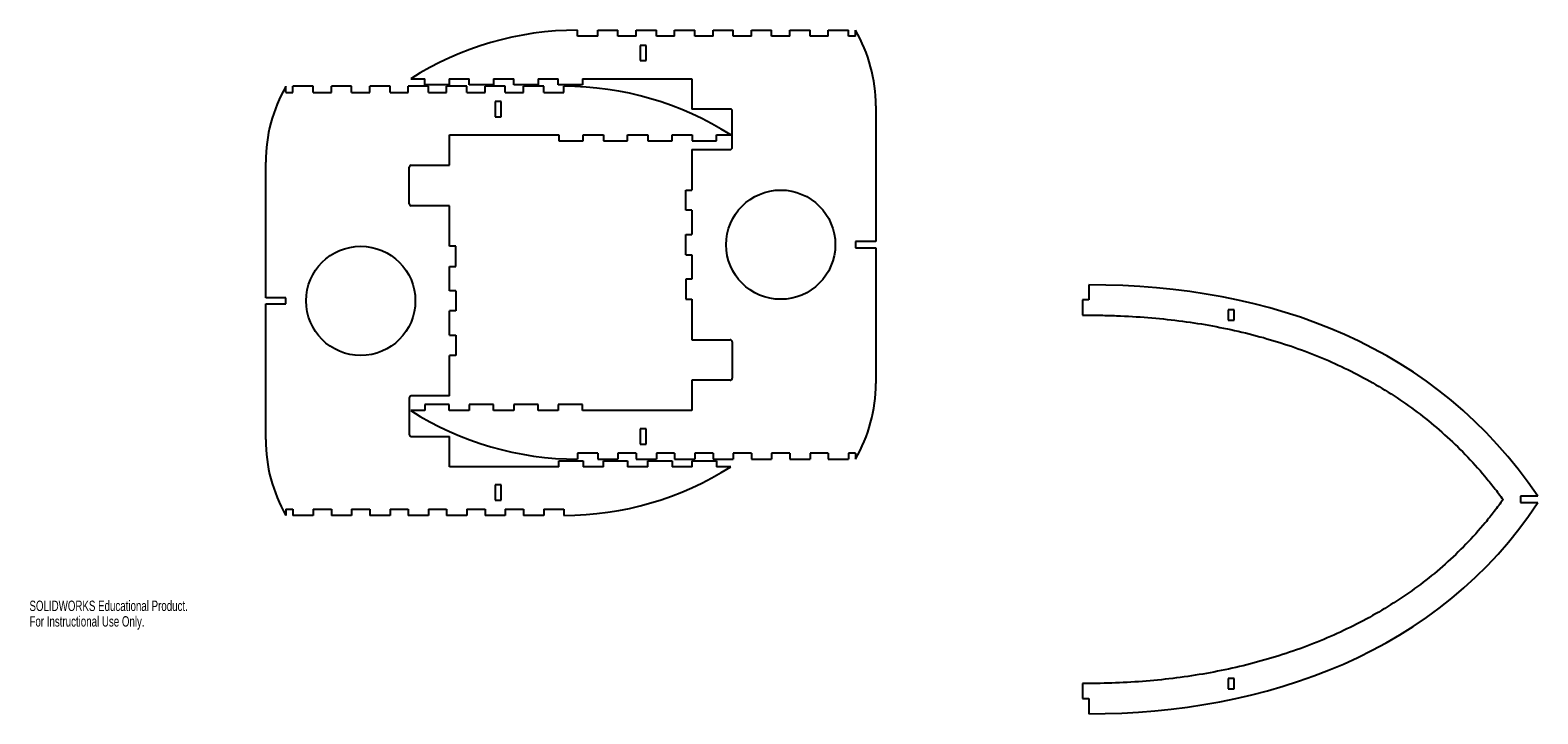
# Model space of a CAD drawing. Header units: inches. Extents: x 0 to 29.4, y -1.6 to 11.7.
import ezdxf

# ---------------------------------------------------------------- set-up
doc = ezdxf.new("R2010")
doc.units = ezdxf.units.IN
doc.header["$MEASUREMENT"] = 0
doc.styles.add('SLDTEXTSTYLE0', font='TXT', dxfattribs={"width": 0.7})

msp = doc.modelspace()

# ---------------------------------------------------------------- linework, layer by layer
at = {"color": 7, "linetype": 'Continuous', "lineweight": 25}
for p, q in [((10.672, 11.544), (10.672, 11.662)), ((11.065, 11.544), (10.672, 11.544)), ((11.065, 11.544), (11.065, 11.662)), ((11.065, 11.662), (11.459, 11.662)), ((11.459, 11.544), (11.459, 11.662)), ((11.813, 11.544), (11.459, 11.544)), ((11.813, 11.544), (11.813, 11.662)), ((11.813, 11.662), (12.207, 11.662)), ((12.207, 11.544), (12.207, 11.662)), ((12.562, 11.544), (12.207, 11.544)), ((12.562, 11.544), (12.562, 11.662)), ((12.562, 11.662), (12.955, 11.662)), ((12.955, 11.544), (12.955, 11.662)), ((13.31, 11.544), (12.955, 11.544)), ((13.31, 11.544), (13.31, 11.662)), ((13.31, 11.662), (13.703, 11.662)), ((13.703, 11.544), (13.703, 11.662)), ((14.058, 11.544), (13.703, 11.544)), ((14.058, 11.544), (14.058, 11.662)), ((14.058, 11.662), (14.451, 11.662)), ((14.451, 11.544), (14.451, 11.662)), ((14.806, 11.544), (14.451, 11.544)), ((14.806, 11.544), (14.806, 11.662)), ((14.806, 11.662), (15.199, 11.662)), ((15.199, 11.544), (15.199, 11.662)), ((15.554, 11.544), (15.199, 11.544)), ((15.554, 11.544), (15.554, 11.662)), ((15.554, 11.662), (15.947, 11.662)), ((15.947, 11.544), (15.947, 11.662)), ((16.085, 11.544), (15.947, 11.544)), ((16.085, 11.544), (16.085, 11.662)), ((12.01, 11.367), (11.892, 11.367)), ((11.892, 11.367), (11.892, 11.072)), ((12.01, 11.072), (12.01, 11.367)), ((11.892, 11.072), (12.01, 11.072)), ((4.993, 10.451), (4.993, 10.57)), ((5.131, 10.451), (5.131, 10.57)), ((5.525, 10.57), (5.131, 10.57)), ((5.525, 10.451), (5.525, 10.57)), ((5.879, 10.451), (5.879, 10.57)), ((6.273, 10.57), (5.879, 10.57)), ((6.273, 10.451), (6.273, 10.57)), ((6.627, 10.451), (6.627, 10.57)), ((7.021, 10.57), (6.627, 10.57)), ((7.021, 10.451), (7.021, 10.57)), ((7.375, 10.451), (7.375, 10.57)), ((7.769, 10.57), (7.375, 10.57)), ((7.424, 10.717), (7.699, 10.717)), ((7.699, 10.599), (7.699, 10.717)), ((8.172, 10.599), (7.699, 10.599)), ((7.769, 10.451), (7.769, 10.57)), ((8.123, 10.451), (8.123, 10.57)), ((8.517, 10.57), (8.123, 10.57)), ((8.172, 10.717), (8.565, 10.717)), ((8.172, 10.717), (8.172, 10.599)), ((8.517, 10.451), (8.517, 10.57)), ((8.565, 10.599), (8.565, 10.717)), ((9.038, 10.599), (8.565, 10.599)), ((8.871, 10.451), (8.871, 10.57)), ((9.265, 10.57), (8.871, 10.57)), ((9.038, 10.717), (9.432, 10.717)), ((9.038, 10.717), (9.038, 10.599)), ((9.265, 10.451), (9.265, 10.57)), ((9.432, 10.599), (9.432, 10.717)), ((9.904, 10.599), (9.432, 10.599)), ((9.619, 10.451), (9.619, 10.57)), ((10.013, 10.57), (9.619, 10.57)), ((9.904, 10.717), (10.298, 10.717)), ((9.904, 10.717), (9.904, 10.599)), ((10.013, 10.451), (10.013, 10.57)), ((10.298, 10.599), (10.298, 10.717)), ((10.77, 10.599), (10.298, 10.599)), ((10.407, 10.451), (10.407, 10.57)), ((10.77, 10.717), (12.896, 10.717)), ((10.77, 10.717), (10.77, 10.599)), ((12.896, 10.717), (12.896, 10.127)), ((4.993, 10.451), (5.131, 10.451)), ((5.525, 10.451), (5.879, 10.451)), ((6.273, 10.451), (6.627, 10.451)), ((7.021, 10.451), (7.375, 10.451)), ((7.769, 10.451), (8.123, 10.451)), ((8.517, 10.451), (8.871, 10.451)), ((9.265, 10.451), (9.619, 10.451)), ((10.013, 10.451), (10.407, 10.451)), ((9.068, 10.274), (9.068, 9.979)), ((9.186, 10.274), (9.068, 10.274)), ((9.186, 9.979), (9.186, 10.274)), ((13.644, 10.127), (12.896, 10.127)), ((13.684, 9.379), (13.684, 10.088)), ((16.479, 10.189), (16.479, 7.548)), ((9.068, 9.979), (9.186, 9.979)), ((8.182, 9.625), (10.308, 9.625)), ((8.182, 9.034), (8.182, 9.625)), ((10.308, 9.625), (10.308, 9.507)), ((10.308, 9.507), (10.781, 9.507)), ((10.781, 9.625), (11.175, 9.625)), ((10.781, 9.507), (10.781, 9.625)), ((11.175, 9.625), (11.175, 9.507)), ((11.175, 9.507), (11.647, 9.507)), ((11.647, 9.625), (12.041, 9.625)), ((11.647, 9.507), (11.647, 9.625)), ((12.041, 9.625), (12.041, 9.507)), ((12.041, 9.507), (12.513, 9.507)), ((12.513, 9.625), (12.907, 9.625)), ((12.513, 9.507), (12.513, 9.625)), ((12.907, 9.625), (12.907, 9.507)), ((12.907, 9.507), (13.379, 9.507)), ((13.379, 9.625), (13.655, 9.625)), ((13.379, 9.507), (13.379, 9.625)), ((12.896, 9.34), (12.896, 8.552)), ((12.896, 9.34), (13.644, 9.34)), ((4.6, 6.455), (4.6, 9.096)), ((7.395, 8.286), (7.395, 8.995)), ((7.434, 9.034), (8.182, 9.034)), ((12.778, 8.158), (12.778, 8.552)), ((12.778, 8.552), (12.896, 8.552)), ((8.182, 8.247), (7.434, 8.247)), ((8.182, 7.459), (8.182, 8.247)), ((12.896, 8.158), (12.778, 8.158)), ((12.896, 8.158), (12.896, 7.686)), ((12.778, 7.292), (12.778, 7.686)), ((12.778, 7.686), (12.896, 7.686)), ((8.301, 7.459), (8.182, 7.459)), ((8.301, 7.066), (8.301, 7.459)), ((16.479, 7.548), (16.085, 7.548)), ((16.085, 7.548), (16.085, 7.43)), ((16.085, 7.43), (16.479, 7.43)), ((16.479, 7.43), (16.479, 4.789)), ((8.182, 7.066), (8.301, 7.066)), ((8.182, 6.593), (8.182, 7.066)), ((12.778, 7.292), (12.896, 7.292)), ((12.896, 7.292), (12.896, 6.82)), ((12.778, 6.82), (12.778, 6.426)), ((12.896, 6.82), (12.778, 6.82)), ((8.301, 6.593), (8.182, 6.593)), ((8.301, 6.593), (8.301, 6.2)), ((20.626, 6.708), (20.626, 6.413)), ((4.993, 6.455), (4.6, 6.455)), ((4.6, 6.337), (4.993, 6.337)), ((4.6, 3.696), (4.6, 6.337)), ((4.993, 6.337), (4.993, 6.455)), ((8.301, 6.2), (8.182, 6.2)), ((8.182, 5.727), (8.182, 6.2)), ((12.778, 6.426), (12.896, 6.426)), ((12.896, 6.426), (12.896, 5.639)), ((20.508, 6.413), (20.508, 6.117)), ((20.626, 6.413), (20.508, 6.413)), ((23.461, 6.22), (23.343, 6.22)), ((23.343, 6.22), (23.343, 6.023)), ((23.461, 6.023), (23.461, 6.22)), ((20.508, 6.117), (20.626, 6.117)), ((23.343, 6.023), (23.461, 6.023)), ((8.182, 5.727), (8.301, 5.727)), ((8.301, 5.727), (8.301, 5.333)), ((12.896, 5.639), (13.644, 5.639)), ((13.684, 5.599), (13.684, 4.891)), ((8.301, 5.333), (8.182, 5.333)), ((8.182, 4.546), (8.182, 5.333)), ((12.896, 4.851), (12.896, 4.261)), ((13.644, 4.851), (12.896, 4.851)), ((7.395, 4.507), (7.395, 3.798)), ((8.182, 4.546), (7.434, 4.546)), ((7.699, 4.261), (7.424, 4.261)), ((7.699, 4.379), (7.699, 4.261)), ((8.172, 4.379), (7.699, 4.379)), ((8.172, 4.261), (8.172, 4.379)), ((8.565, 4.261), (8.172, 4.261)), ((8.565, 4.379), (8.565, 4.261)), ((9.038, 4.379), (8.565, 4.379)), ((9.038, 4.261), (9.038, 4.379)), ((9.432, 4.261), (9.038, 4.261)), ((9.432, 4.379), (9.432, 4.261)), ((9.904, 4.379), (9.432, 4.379)), ((9.904, 4.261), (9.904, 4.379)), ((10.298, 4.261), (9.904, 4.261)), ((10.298, 4.379), (10.298, 4.261)), ((10.77, 4.379), (10.298, 4.379)), ((10.77, 4.261), (10.77, 4.379)), ((12.896, 4.261), (10.77, 4.261)), ((12.01, 3.906), (11.892, 3.906)), ((11.892, 3.906), (11.892, 3.611)), ((12.01, 3.611), (12.01, 3.906)), ((7.434, 3.759), (8.182, 3.759)), ((8.182, 3.168), (8.182, 3.759)), ((11.892, 3.611), (12.01, 3.611)), ((10.308, 3.168), (10.308, 3.286)), ((10.308, 3.286), (10.781, 3.286)), ((11.065, 3.434), (10.672, 3.434)), ((10.672, 3.434), (10.672, 3.316)), ((10.781, 3.286), (10.781, 3.168)), ((11.065, 3.434), (11.065, 3.316)), ((11.065, 3.316), (11.459, 3.316)), ((11.175, 3.168), (11.175, 3.286)), ((11.175, 3.286), (11.647, 3.286)), ((11.813, 3.434), (11.459, 3.434)), ((11.459, 3.434), (11.459, 3.316)), ((11.647, 3.286), (11.647, 3.168)), ((11.813, 3.434), (11.813, 3.316)), ((11.813, 3.316), (12.207, 3.316)), ((12.041, 3.168), (12.041, 3.286)), ((12.041, 3.286), (12.513, 3.286)), ((12.562, 3.434), (12.207, 3.434)), ((12.207, 3.434), (12.207, 3.316)), ((12.513, 3.286), (12.513, 3.168)), ((12.562, 3.434), (12.562, 3.316)), ((12.562, 3.316), (12.955, 3.316)), ((12.907, 3.168), (12.907, 3.286)), ((12.907, 3.286), (13.379, 3.286)), ((13.31, 3.434), (12.955, 3.434)), ((12.955, 3.434), (12.955, 3.316)), ((13.31, 3.434), (13.31, 3.316)), ((13.31, 3.316), (13.703, 3.316)), ((13.379, 3.286), (13.379, 3.168)), ((14.058, 3.434), (13.703, 3.434)), ((13.703, 3.434), (13.703, 3.316)), ((14.058, 3.434), (14.058, 3.316)), ((14.058, 3.316), (14.451, 3.316)), ((14.806, 3.434), (14.451, 3.434)), ((14.451, 3.434), (14.451, 3.316)), ((14.806, 3.434), (14.806, 3.316)), ((14.806, 3.316), (15.199, 3.316)), ((15.554, 3.434), (15.199, 3.434)), ((15.199, 3.434), (15.199, 3.316)), ((15.554, 3.434), (15.554, 3.316)), ((15.554, 3.316), (15.947, 3.316)), ((16.085, 3.434), (15.947, 3.434)), ((15.947, 3.434), (15.947, 3.316)), ((16.085, 3.434), (16.085, 3.316)), ((10.308, 3.168), (8.182, 3.168)), ((11.175, 3.168), (10.781, 3.168)), ((12.041, 3.168), (11.647, 3.168)), ((12.907, 3.168), (12.513, 3.168)), ((13.655, 3.168), (13.379, 3.168)), ((9.186, 2.814), (9.068, 2.814)), ((9.068, 2.814), (9.068, 2.518)), ((9.186, 2.518), (9.186, 2.814)), ((9.068, 2.518), (9.186, 2.518)), ((29.37, 2.594), (29.036, 2.594)), ((29.036, 2.594), (29.036, 2.476)), ((29.036, 2.476), (29.371, 2.476)), ((4.993, 2.341), (5.131, 2.341)), ((4.993, 2.341), (4.993, 2.223)), ((5.131, 2.341), (5.131, 2.223)), ((5.525, 2.223), (5.131, 2.223)), ((5.525, 2.341), (5.879, 2.341)), ((5.525, 2.341), (5.525, 2.223)), ((5.879, 2.341), (5.879, 2.223)), ((6.273, 2.223), (5.879, 2.223)), ((6.273, 2.341), (6.627, 2.341)), ((6.273, 2.341), (6.273, 2.223)), ((6.627, 2.341), (6.627, 2.223)), ((7.021, 2.223), (6.627, 2.223)), ((7.021, 2.341), (7.375, 2.341)), ((7.021, 2.341), (7.021, 2.223)), ((7.375, 2.341), (7.375, 2.223)), ((7.769, 2.223), (7.375, 2.223)), ((7.769, 2.341), (8.123, 2.341)), ((7.769, 2.341), (7.769, 2.223)), ((8.123, 2.341), (8.123, 2.223)), ((8.517, 2.223), (8.123, 2.223)), ((8.517, 2.341), (8.871, 2.341)), ((8.517, 2.341), (8.517, 2.223)), ((8.871, 2.341), (8.871, 2.223)), ((9.265, 2.223), (8.871, 2.223)), ((9.265, 2.341), (9.619, 2.341)), ((9.265, 2.341), (9.265, 2.223)), ((9.619, 2.341), (9.619, 2.223)), ((10.013, 2.223), (9.619, 2.223)), ((10.013, 2.341), (10.407, 2.341)), ((10.013, 2.341), (10.013, 2.223)), ((10.407, 2.341), (10.407, 2.223)), ((20.508, -1.048), (20.508, -1.343)), ((20.626, -1.048), (20.508, -1.048)), ((23.461, -0.953), (23.343, -0.953)), ((23.343, -0.953), (23.343, -1.15)), ((23.343, -1.15), (23.461, -1.15)), ((23.461, -1.15), (23.461, -0.953)), ((20.508, -1.343), (20.626, -1.343)), ((20.626, -1.343), (20.626, -1.639))]:
    msp.add_line(p, q, dxfattribs=at)
for centre in [(14.628, 7.489), (6.45, 6.396)]:
    msp.add_circle(centre, 1.063, dxfattribs=at)
for centre, radius, start, end in [((10.672, 5.607), 6.055, 90, 122.4404), ((13.526, 10.189), 2.953, 0, 29.9264), ((7.553, 9.096), 2.953, 150.0736, 180), ((10.407, 4.515), 6.055, 57.5596, 90), ((13.644, 10.088), 0.0394, 0, 90), ((13.644, 9.379), 0.0394, 270, 0), ((7.434, 8.995), 0.0394, 90, 180), ((7.434, 8.286), 0.0394, 180, 270), ((13.644, 5.599), 0.0394, 0, 90), ((13.644, 4.891), 0.0394, 270, 0), ((13.526, 4.789), 2.953, 330.0736, 0), ((7.434, 4.507), 0.0394, 90, 180), ((10.672, 9.371), 6.055, 237.5596, 270), ((7.553, 3.696), 2.953, 180, 209.9264), ((7.434, 3.798), 0.0394, 180, 270), ((10.407, 8.278), 6.055, 270, 302.4404)]:
    msp.add_arc(centre, radius, start, end, dxfattribs=at)
for points in [[(29.37, 2.594), (27.425, 5.495), (24.202, 6.708), (20.626, 6.708)], [(20.626, -1.639), (24.074, -1.639), (27.487, -0.425), (29.371, 2.476)]]:
    msp.add_open_spline(points, degree=3, dxfattribs=at)
for points, knots in [([(20.626, 6.117), (20.73, 6.117), (20.938, 6.115), (21.349, 6.102), (21.857, 6.07), (22.455, 6.005), (23.235, 5.882), (24.176, 5.659), (25.241, 5.28), (26.233, 4.784), (26.994, 4.271), (27.56, 3.798), (27.963, 3.411), (28.279, 3.061), (28.52, 2.763), (28.637, 2.608), (28.694, 2.53)], [0, 0, 0, 0, 0.030008, 0.0600161, 0.1200321, 0.1800482, 0.2400643, 0.3600964, 0.4801286, 0.6001607, 0.7201928, 0.7802089, 0.840225, 0.900241, 0.9302491, 0.9602571, 0.9602571, 0.9602571, 0.9602571]), ([(28.694, 2.53), (28.639, 2.452), (28.525, 2.299), (28.288, 2.004), (27.975, 1.656), (27.571, 1.27), (27, 0.799), (26.226, 0.286), (25.214, -0.21), (24.133, -0.59), (22.998, -0.857), (22.019, -0.988), (21.226, -1.039), (20.826, -1.048), (20.626, -1.048)], [0, 0, 0, 0, 0.0299917, 0.0599835, 0.1199669, 0.1799504, 0.2399339, 0.3599008, 0.4798677, 0.5998347, 0.7198016, 0.8397686, 0.899752, 0.9597355, 0.9597355, 0.9597355, 0.9597355])]:
    msp.add_open_spline(points, degree=3, knots=knots, dxfattribs=at)

# ---------------------------------------------------------------- texts
at = {"color": 7, "linetype": 'Continuous', "char_height": 0.20229, "attachment_point": 1, "style": 'SLDTEXTSTYLE0'}
for s, insert in [('SOLIDWORKS Educational Product.', (0, 0.564)), ('For Instructional Use Only.', (0, 0.261))]:
    msp.add_mtext(s, dxfattribs=dict(at, insert=insert))

doc.saveas('drawing.dxf')
